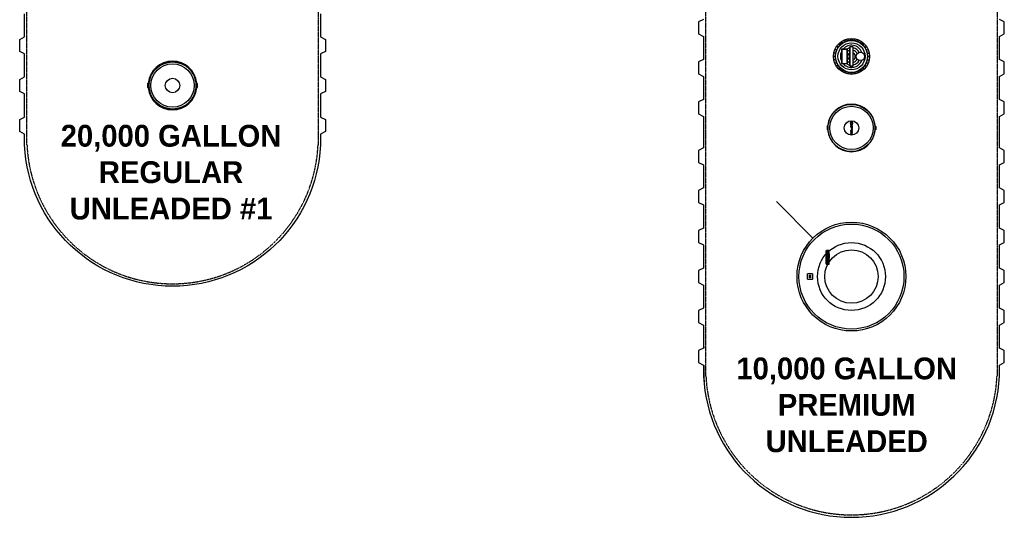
# Model space of a CAD drawing. Extents: x -17300 to -11339, y 1971 to 5059.
# Tile 1 of 81: x -17279 to -16874, y 3748 to 3954. Entities that reach past the tile are written whole.
import ezdxf

# ---------------------------------------------------------------- set-up
doc = ezdxf.new("R2010")
doc.units = 0
doc.header["$MEASUREMENT"] = 0
doc.linetypes.add('HIDDEN3', pattern=[0.1875, 0.125, -0.0625])
for name, color, linetype in [('PIPING-PRODUCT-REGULAR', 4, 'CONTINUOUS'), ('TANK-DESCRIPTION', 3, 'CONTINUOUS'), ('TANK-MANHOLE', 2, 'CONTINUOUS'), ('TANK-UST', 5, 'CONTINUOUS')]:
    doc.layers.add(name, color=color, linetype=linetype)
doc.styles.add('BOLD', font='bold', dxfattribs={"height": 7.2})

msp = doc.modelspace()

# ---------------------------------------------------------------- hatches: boundary and pattern name
at = {"layer": 'TANK-MANHOLE', "linetype": 'Continuous'}
h = msp.add_hatch(color=1, dxfattribs=at)
h.paths.add_polyline_path([(-16936.32, 3910.19), (-16936.27, 3910.26), (-16936.24, 3910.34), (-16936.21, 3910.42), (-16936.18, 3910.52), (-16936.16, 3910.63), (-16936.15, 3910.74), (-16936.14, 3910.85), (-16936.15, 3910.96), (-16936.15, 3911.07), (-16936.17, 3911.18), (-16936.19, 3911.28), (-16936.22, 3911.37), (-16936.26, 3911.46), (-16936.3, 3911.53), (-16936.34, 3911.59), (-16936.39, 3911.63), (-16936.42, 3911.66), (-16936.46, 3911.67), (-16936.51, 3911.68), (-16936.56, 3911.67), (-16936.61, 3911.65), (-16936.66, 3911.61), (-16936.69, 3911.58), (-16936.73, 3911.53), (-16936.77, 3911.46), (-16936.8, 3911.37), (-16936.83, 3911.28), (-16936.85, 3911.18), (-16936.87, 3911.07), (-16936.88, 3910.96), (-16936.88, 3910.85), (-16936.87, 3910.73), (-16936.86, 3910.63), (-16936.84, 3910.52), (-16936.82, 3910.42), (-16936.79, 3910.34), (-16936.75, 3910.26), (-16936.71, 3910.19), (-16936.66, 3910.14), (-16936.61, 3910.1), (-16936.56, 3910.08), (-16936.51, 3910.07), (-16936.46, 3910.08), (-16936.41, 3910.1), (-16936.36, 3910.14)])
h.paths.add_polyline_path([(-16936.42, 3910.43), (-16936.47, 3910.4), (-16936.51, 3910.4), (-16936.56, 3910.4), (-16936.6, 3910.43), (-16936.64, 3910.47), (-16936.68, 3910.52), (-16936.71, 3910.59), (-16936.73, 3910.66), (-16936.75, 3910.74), (-16936.76, 3910.83), (-16936.76, 3910.92), (-16936.75, 3911.01), (-16936.73, 3911.09), (-16936.71, 3911.16), (-16936.68, 3911.23), (-16936.64, 3911.28), (-16936.6, 3911.32), (-16936.56, 3911.35), (-16936.51, 3911.36), (-16936.47, 3911.35), (-16936.42, 3911.32), (-16936.38, 3911.28), (-16936.34, 3911.23), (-16936.31, 3911.16), (-16936.29, 3911.09), (-16936.27, 3911.01), (-16936.26, 3910.92), (-16936.26, 3910.83), (-16936.27, 3910.74), (-16936.29, 3910.66), (-16936.31, 3910.59), (-16936.34, 3910.52), (-16936.38, 3910.47)], flags=16)
h = msp.add_hatch(color=1, dxfattribs=at)
h.paths.add_polyline_path([(-16936.18, 3908.67), (-16936.16, 3908.75), (-16936.15, 3908.83), (-16936.14, 3908.91), (-16936.14, 3909.72), (-16936.88, 3909.72), (-16936.88, 3909.38), (-16936.6, 3909.38), (-16936.6, 3908.91), (-16936.59, 3908.83), (-16936.58, 3908.75), (-16936.56, 3908.67), (-16936.54, 3908.6), (-16936.51, 3908.54), (-16936.47, 3908.5), (-16936.43, 3908.47), (-16936.39, 3908.45), (-16936.35, 3908.45), (-16936.31, 3908.47), (-16936.27, 3908.5), (-16936.23, 3908.54), (-16936.2, 3908.6)])
h.paths.add_polyline_path([(-16936.26, 3909.38), (-16936.26, 3908.91), (-16936.26, 3908.86), (-16936.27, 3908.8), (-16936.29, 3908.75), (-16936.31, 3908.72), (-16936.34, 3908.69), (-16936.37, 3908.69), (-16936.4, 3908.69), (-16936.43, 3908.72), (-16936.45, 3908.75), (-16936.47, 3908.8), (-16936.48, 3908.86), (-16936.48, 3908.91), (-16936.48, 3909.38)], flags=16)
for points in [[(-16936.88, 3906.39, 1), (-16936.88, 3906.24, 1)], [(-16936.14, 3907.9), (-16936.14, 3908.26), (-16936.88, 3907.79), (-16936.88, 3907.48), (-16936.32, 3907.21), (-16936.88, 3906.93), (-16936.88, 3906.62), (-16936.14, 3906.16), (-16936.14, 3906.52), (-16936.7, 3906.77), (-16936.14, 3907.03), (-16936.14, 3907.39), (-16936.7, 3907.64)]]:
    msp.add_hatch(color=1, dxfattribs=at).paths.add_polyline_path(points)

# ---------------------------------------------------------------- linework, layer by layer
at = {"layer": 'PIPING-PRODUCT-REGULAR'}
msp.add_line((-16952.4, 3863.53), (-16967.4, 3878.54), dxfattribs=at)
at = {"layer": 'TANK-MANHOLE', "color": 1, "linetype": 'Continuous'}
for p, q in [((-16939.15, 3944.58), (-16939.42, 3945.23)), ((-16939.03, 3944.63), (-16939.3, 3945.28)), ((-16937.9, 3944.98), (-16938.03, 3945.67)), ((-16937.77, 3945), (-16937.91, 3945.69)), ((-16936.59, 3945.12), (-16936.59, 3945.82)), ((-16936.46, 3945.12), (-16936.46, 3945.82)), ((-16935.28, 3945), (-16935.14, 3945.69)), ((-16935.16, 3944.97), (-16935.02, 3945.66)), ((-16934.02, 3944.63), (-16933.75, 3945.28)), ((-16933.9, 3944.58), (-16933.64, 3945.23)), ((-16942.74, 3940.92), (-16943.39, 3941.19)), ((-16942.7, 3941.04), (-16943.35, 3941.31)), ((-16942.14, 3942.09), (-16942.72, 3942.48)), ((-16942.07, 3942.19), (-16942.65, 3942.58)), ((-16941.31, 3943.11), (-16941.81, 3943.61)), ((-16941.22, 3943.2), (-16941.72, 3943.7)), ((-16940.3, 3943.95), (-16940.69, 3944.54)), ((-16940.2, 3944.02), (-16940.59, 3944.61)), ((-16932.86, 3944.02), (-16932.46, 3944.61)), ((-16932.75, 3943.95), (-16932.36, 3944.54)), ((-16931.83, 3943.2), (-16931.34, 3943.69)), ((-16931.74, 3943.11), (-16931.25, 3943.61)), ((-16930.99, 3942.19), (-16930.4, 3942.58)), ((-16930.92, 3942.08), (-16930.34, 3942.47)), ((-16930.36, 3941.04), (-16929.71, 3941.3)), ((-16930.31, 3940.92), (-16929.66, 3941.19)), ((-16943.23, 3938.4), (-16943.93, 3938.4)), ((-16943.23, 3938.28), (-16943.93, 3938.28)), ((-16943.11, 3939.58), (-16943.8, 3939.72)), ((-16943.11, 3937.09), (-16943.8, 3936.95)), ((-16943.09, 3939.71), (-16943.78, 3939.84)), ((-16929.97, 3939.78), (-16929.28, 3939.92)), ((-16929.94, 3939.66), (-16929.25, 3939.8)), ((-16929.94, 3937.17), (-16929.25, 3937.03)), ((-16929.83, 3938.47), (-16929.12, 3938.47)), ((-16929.83, 3938.35), (-16929.12, 3938.35)), ((-16943.09, 3936.97), (-16943.78, 3936.83)), ((-16942.75, 3935.91), (-16943.39, 3935.64)), ((-16942.7, 3935.79), (-16943.35, 3935.52)), ((-16942.14, 3934.74), (-16942.72, 3934.35)), ((-16942.07, 3934.64), (-16942.65, 3934.25)), ((-16941.31, 3933.72), (-16941.81, 3933.22)), ((-16941.22, 3933.63), (-16941.72, 3933.13)), ((-16931.83, 3933.63), (-16931.34, 3933.13)), ((-16931.75, 3933.72), (-16931.25, 3933.22)), ((-16930.99, 3934.64), (-16930.41, 3934.25)), ((-16930.92, 3934.74), (-16930.34, 3934.35)), ((-16930.36, 3935.79), (-16929.71, 3935.52)), ((-16930.31, 3935.91), (-16929.66, 3935.64)), ((-16929.97, 3937.04), (-16929.28, 3936.91)), ((-16940.31, 3932.88), (-16940.7, 3932.29)), ((-16940.2, 3932.81), (-16940.59, 3932.22)), ((-16939.15, 3932.25), (-16939.42, 3931.6)), ((-16939.04, 3932.2), (-16939.31, 3931.55)), ((-16937.9, 3931.85), (-16938.04, 3931.16)), ((-16937.78, 3931.83), (-16937.91, 3931.14)), ((-16936.59, 3931.71), (-16936.59, 3931.01)), ((-16936.47, 3931.71), (-16936.47, 3931.01)), ((-16935.28, 3931.83), (-16935.15, 3931.14)), ((-16935.16, 3931.85), (-16935.02, 3931.16)), ((-16934.02, 3932.2), (-16933.75, 3931.55)), ((-16933.91, 3932.24), (-16933.64, 3931.6)), ((-16932.86, 3932.81), (-16932.47, 3932.22)), ((-16932.75, 3932.87), (-16932.36, 3932.29)), ((-17226.52, 3927.07), (-17226.26, 3927.33)), ((-16946.63, 3909.57), (-16946.37, 3909.83))]:
    msp.add_line(p, q, dxfattribs=at)
for points in [[(-16938.45, 3935.41, 0.414214), (-16938.2, 3935.66), (-16938.2, 3941.16, 0.414214), (-16938.45, 3941.41), (-16940.45, 3941.41, 0.414214), (-16940.7, 3941.16), (-16940.7, 3935.66, 0.414214), (-16940.45, 3935.41)], [(-16938.45, 3935.54, 0.414214), (-16938.32, 3935.66), (-16938.32, 3941.16, 0.414214), (-16938.45, 3941.29), (-16940.45, 3941.29, 0.414214), (-16940.57, 3941.16), (-16940.57, 3935.66, 0.414214), (-16940.45, 3935.54)], [(-16936.03, 3934.41, 0.414214), (-16935.78, 3934.66), (-16935.78, 3942.16, 0.414214), (-16936.03, 3942.41), (-16937.03, 3942.41, 0.414214), (-16937.28, 3942.16), (-16937.28, 3934.66, 0.414214), (-16937.03, 3934.41)], [(-16936.03, 3934.54, 0.414214), (-16935.9, 3934.66), (-16935.9, 3942.16, 0.414214), (-16936.03, 3942.29), (-16937.03, 3942.29, 0.414214), (-16937.15, 3942.16), (-16937.15, 3934.66, 0.414214), (-16937.03, 3934.54)], [(-17206.12, 3925.71), (-17206.12, 3927.12, 0.196009), (-17206.14, 3927.16), (-17206.39, 3927.42, 0.904676), (-17226.43, 3927.42), (-17226.68, 3927.16, 0.196009), (-17226.7, 3927.12), (-17226.7, 3925.71, 0.196009), (-17226.68, 3925.66), (-17226.43, 3925.41, 0.904815), (-17206.39, 3925.41), (-17206.14, 3925.67, 0.196009)], [(-17226.17, 3925.52, 0.912363), (-17206.66, 3925.52), (-17206.73, 3925.56, 0.044356), (-17206.73, 3927.28), (-17206.66, 3927.31, 0.912363), (-17226.17, 3927.31), (-17226.09, 3927.27, 0.044356), (-17226.09, 3925.55)], [(-17226.12, 3927.24), (-17226.19, 3927.27), (-17226.43, 3927.03), (-17226.43, 3925.79), (-17226.19, 3925.55), (-17226.12, 3925.58, -0.042659)], [(-17206.7, 3927.25), (-17206.64, 3927.27), (-17206.4, 3927.03), (-17206.4, 3925.8), (-17206.64, 3925.56), (-17206.7, 3925.59, 0.042659)], [(-16946.28, 3908.02, 0.912363), (-16926.77, 3908.02), (-16926.85, 3908.06, 0.044356), (-16926.85, 3909.78), (-16926.77, 3909.81, 0.912363), (-16946.28, 3909.81), (-16946.21, 3909.77, 0.044356), (-16946.21, 3908.05)], [(-16946.24, 3909.74), (-16946.3, 3909.77), (-16946.54, 3909.53), (-16946.54, 3908.29), (-16946.3, 3908.05), (-16946.24, 3908.08, -0.042659)], [(-16926.82, 3909.75), (-16926.75, 3909.77), (-16926.51, 3909.53), (-16926.51, 3908.3), (-16926.75, 3908.06), (-16926.82, 3908.09, 0.042659)], [(-16945.72, 3853.84), (-16945.8, 3853.84), (-16945.8, 3852.91, -0.414214), (-16945.88, 3852.83), (-16946.84, 3852.83, -0.414214), (-16946.92, 3852.91), (-16946.92, 3858.38), (-16947, 3858.31), (-16947, 3852.91, 0.414214), (-16946.84, 3852.75), (-16945.88, 3852.75, 0.414214), (-16945.72, 3852.91)], [(-16946.58, 3855.19), (-16946.6, 3855.25), (-16946.61, 3855.27), (-16946.61, 3855.3), (-16946.62, 3855.34), (-16946.63, 3855.38), (-16946.63, 3855.44), (-16946.63, 3855.47), (-16946.63, 3855.52), (-16946.62, 3855.55), (-16946.61, 3855.59), (-16946.59, 3855.61), (-16946.57, 3855.63), (-16946.54, 3855.65), (-16946.53, 3855.65), (-16946.45, 3855.65), (-16946.45, 3855.18), (-16946.43, 3855.18), (-16946.41, 3855.17), (-16946.38, 3855.17), (-16946.35, 3855.16), (-16946.33, 3855.16), (-16946.3, 3855.16, 1), (-16946.3, 3855.96), (-16946.34, 3855.96), (-16946.39, 3855.96), (-16946.43, 3855.96), (-16946.48, 3855.95), (-16946.53, 3855.94), (-16946.57, 3855.94), (-16946.61, 3855.92), (-16946.64, 3855.9), (-16946.67, 3855.88), (-16946.7, 3855.86), (-16946.73, 3855.83), (-16946.75, 3855.8), (-16946.77, 3855.77), (-16946.79, 3855.74), (-16946.81, 3855.69), (-16946.82, 3855.64), (-16946.82, 3855.59), (-16946.82, 3855.52), (-16946.82, 3855.47), (-16946.82, 3855.42), (-16946.81, 3855.37), (-16946.81, 3855.34), (-16946.8, 3855.31), (-16946.79, 3855.27), (-16946.78, 3855.24), (-16946.78, 3855.23)], [(-16945.91, 3857.73), (-16945.91, 3857.54, 0.414214), (-16945.85, 3857.48), (-16945.78, 3857.48, 0.414214), (-16945.72, 3857.54), (-16945.72, 3857.73, 0.414214), (-16945.78, 3857.79), (-16945.85, 3857.79, 0.414214)], [(-16946.78, 3853.74), (-16946.62, 3853.74), (-16946.62, 3853.88, -0.414214), (-16946.53, 3853.96), (-16946.22, 3853.96), (-16946.22, 3853.74), (-16945.94, 3853.74), (-16945.94, 3853.96), (-16945.76, 3853.96), (-16945.76, 3854.12, -0.161868), (-16946.07, 3854.38), (-16946.22, 3854.38), (-16946.22, 3854.27), (-16946.65, 3854.27), (-16946.69, 3854.26), (-16946.71, 3854.26), (-16946.73, 3854.24), (-16946.75, 3854.23), (-16946.77, 3854.21), (-16946.78, 3854.19), (-16946.79, 3854.17), (-16946.81, 3854.13), (-16946.82, 3854.09), (-16946.82, 3854.06), (-16946.82, 3854.03), (-16946.82, 3854), (-16946.82, 3853.96), (-16946.82, 3853.93), (-16946.82, 3853.9), (-16946.81, 3853.87), (-16946.8, 3853.84), (-16946.8, 3853.81), (-16946.79, 3853.78)], [(-16946.53, 3853.38), (-16946.45, 3853.38), (-16946.45, 3852.92), (-16946.43, 3852.91), (-16946.41, 3852.91), (-16946.38, 3852.9), (-16946.35, 3852.9), (-16946.33, 3852.9), (-16946.3, 3852.9, 1), (-16946.3, 3853.69), (-16946.34, 3853.69), (-16946.39, 3853.69), (-16946.43, 3853.69), (-16946.48, 3853.69), (-16946.53, 3853.68), (-16946.57, 3853.67), (-16946.61, 3853.65), (-16946.64, 3853.64), (-16946.67, 3853.62), (-16946.7, 3853.59), (-16946.73, 3853.57), (-16946.75, 3853.54), (-16946.77, 3853.5), (-16946.79, 3853.47), (-16946.81, 3853.43), (-16946.82, 3853.38), (-16946.82, 3853.32), (-16946.82, 3853.26), (-16946.82, 3853.21), (-16946.82, 3853.15), (-16946.81, 3853.11), (-16946.81, 3853.07), (-16946.8, 3853.04), (-16946.79, 3853.01), (-16946.78, 3852.97), (-16946.78, 3852.96), (-16946.58, 3852.93), (-16946.6, 3852.98), (-16946.61, 3853.01), (-16946.61, 3853.04), (-16946.62, 3853.07), (-16946.63, 3853.12), (-16946.63, 3853.17), (-16946.63, 3853.21), (-16946.63, 3853.25), (-16946.62, 3853.29), (-16946.61, 3853.32), (-16946.59, 3853.35), (-16946.57, 3853.36), (-16946.54, 3853.38)], [(-16946.3, 3855.41), (-16946.26, 3855.41, 1), (-16946.26, 3855.68), (-16946.3, 3855.68)], [(-16946.3, 3853.14), (-16946.26, 3853.14, 1), (-16946.26, 3853.41), (-16946.3, 3853.41)], [(-16945.91, 3854.67), (-16945.91, 3854.48, 0.414214), (-16945.85, 3854.42), (-16945.78, 3854.42, 0.414214), (-16945.72, 3854.48), (-16945.72, 3854.67, 0.414214), (-16945.78, 3854.73), (-16945.85, 3854.73, 0.414214)]]:
    msp.add_lwpolyline(points, format="xyb", close=True, dxfattribs=at)
for points in [[(-16936.51, 3910.07), (-16936.56, 3910.08), (-16936.61, 3910.1), (-16936.66, 3910.14), (-16936.71, 3910.19), (-16936.75, 3910.26), (-16936.79, 3910.34), (-16936.82, 3910.42), (-16936.84, 3910.52), (-16936.86, 3910.63), (-16936.87, 3910.73), (-16936.88, 3910.85), (-16936.88, 3910.96), (-16936.87, 3911.07), (-16936.85, 3911.18), (-16936.83, 3911.28), (-16936.8, 3911.37), (-16936.77, 3911.46), (-16936.73, 3911.53), (-16936.69, 3911.58), (-16936.66, 3911.61), (-16936.61, 3911.65), (-16936.56, 3911.67), (-16936.51, 3911.68), (-16936.46, 3911.67), (-16936.42, 3911.66), (-16936.39, 3911.63), (-16936.34, 3911.59), (-16936.3, 3911.53), (-16936.26, 3911.46), (-16936.22, 3911.37), (-16936.19, 3911.28), (-16936.17, 3911.18), (-16936.15, 3911.07), (-16936.15, 3910.96), (-16936.14, 3910.85), (-16936.15, 3910.74), (-16936.16, 3910.63), (-16936.18, 3910.52), (-16936.21, 3910.42), (-16936.24, 3910.34), (-16936.27, 3910.26), (-16936.32, 3910.19), (-16936.36, 3910.14), (-16936.41, 3910.1), (-16936.46, 3910.08)], [(-16936.18, 3908.67), (-16936.16, 3908.75), (-16936.15, 3908.83), (-16936.14, 3908.91), (-16936.14, 3909.72), (-16936.88, 3909.72), (-16936.88, 3909.38), (-16936.6, 3909.38), (-16936.6, 3908.91), (-16936.59, 3908.83), (-16936.58, 3908.75), (-16936.56, 3908.67), (-16936.54, 3908.6), (-16936.51, 3908.54), (-16936.47, 3908.5), (-16936.43, 3908.47), (-16936.39, 3908.45), (-16936.35, 3908.45), (-16936.31, 3908.47), (-16936.27, 3908.5), (-16936.23, 3908.54), (-16936.2, 3908.6)], [(-16936.31, 3910.59), (-16936.34, 3910.52), (-16936.38, 3910.47), (-16936.42, 3910.43), (-16936.47, 3910.4), (-16936.51, 3910.4), (-16936.56, 3910.4), (-16936.6, 3910.43), (-16936.64, 3910.47), (-16936.68, 3910.52), (-16936.71, 3910.59), (-16936.73, 3910.66), (-16936.75, 3910.74), (-16936.76, 3910.83), (-16936.76, 3910.92), (-16936.75, 3911.01), (-16936.73, 3911.09), (-16936.71, 3911.16), (-16936.68, 3911.23), (-16936.64, 3911.28), (-16936.6, 3911.32), (-16936.56, 3911.35), (-16936.51, 3911.36), (-16936.47, 3911.35), (-16936.42, 3911.32), (-16936.38, 3911.28), (-16936.34, 3911.23), (-16936.31, 3911.16), (-16936.29, 3911.09), (-16936.27, 3911.01), (-16936.26, 3910.92), (-16936.26, 3910.83), (-16936.27, 3910.74), (-16936.29, 3910.66)], [(-16936.27, 3908.8), (-16936.26, 3908.86), (-16936.26, 3908.91), (-16936.26, 3909.38), (-16936.48, 3909.38), (-16936.48, 3908.91), (-16936.48, 3908.86), (-16936.47, 3908.8), (-16936.45, 3908.75), (-16936.43, 3908.72), (-16936.4, 3908.69), (-16936.37, 3908.69), (-16936.34, 3908.69), (-16936.31, 3908.72), (-16936.29, 3908.75)], [(-16936.88, 3907.79), (-16936.88, 3907.48), (-16936.32, 3907.21), (-16936.88, 3906.93), (-16936.88, 3906.62), (-16936.14, 3906.16), (-16936.14, 3906.52), (-16936.7, 3906.77), (-16936.14, 3907.03), (-16936.14, 3907.39), (-16936.7, 3907.64), (-16936.14, 3907.9), (-16936.14, 3908.26)], [(-16946.8, 3857.79), (-16946.8, 3857.48), (-16945.97, 3857.48), (-16945.97, 3857.79)], [(-16946.41, 3856.89), (-16946.41, 3856.89), (-16946.41, 3856.89), (-16946.41, 3856.89), (-16946.42, 3856.89), (-16946.42, 3856.89), (-16946.42, 3856.89), (-16946.42, 3856.89), (-16946.43, 3856.89), (-16946.43, 3856.89), (-16946.43, 3856.89), (-16946.44, 3856.89), (-16946.44, 3856.89), (-16946.44, 3856.89), (-16946.44, 3856.89), (-16946.45, 3856.89), (-16946.45, 3856.89), (-16946.45, 3856.89), (-16946.46, 3856.89), (-16946.46, 3856.89), (-16946.46, 3856.89), (-16946.47, 3856.89), (-16946.47, 3856.89), (-16946.47, 3856.89), (-16946.48, 3856.89), (-16946.48, 3856.89), (-16946.48, 3856.9), (-16946.49, 3856.9), (-16946.49, 3856.9), (-16946.49, 3856.9), (-16946.49, 3856.9), (-16946.5, 3856.9), (-16946.5, 3856.9), (-16946.5, 3856.9), (-16946.51, 3856.9), (-16946.51, 3856.9), (-16946.51, 3856.91), (-16946.51, 3856.91), (-16946.52, 3856.91), (-16946.52, 3856.91), (-16946.52, 3856.91), (-16946.52, 3856.91), (-16946.52, 3856.91), (-16946.53, 3856.92), (-16946.53, 3856.92), (-16946.53, 3856.92), (-16946.53, 3856.92), (-16946.53, 3856.92), (-16946.54, 3856.92), (-16946.54, 3856.93), (-16946.54, 3856.93), (-16946.54, 3856.93), (-16946.54, 3856.93), (-16946.54, 3856.93), (-16946.55, 3856.94), (-16946.55, 3856.94), (-16946.55, 3856.94), (-16946.55, 3856.94), (-16946.55, 3856.95), (-16946.55, 3856.95), (-16946.55, 3856.95), (-16946.55, 3856.96), (-16946.56, 3856.96), (-16946.56, 3856.96), (-16946.56, 3856.96), (-16946.56, 3856.97), (-16946.56, 3856.97), (-16946.56, 3856.97), (-16946.56, 3856.98), (-16946.56, 3856.98), (-16946.56, 3856.98), (-16946.56, 3856.98), (-16946.56, 3856.99), (-16946.56, 3856.99), (-16946.56, 3856.99), (-16946.56, 3857), (-16946.56, 3857), (-16946.56, 3857), (-16946.56, 3857.01), (-16946.56, 3857.01), (-16946.56, 3857.01), (-16946.56, 3857.01), (-16946.56, 3857.02), (-16946.55, 3857.02), (-16946.55, 3857.02), (-16946.55, 3857.03), (-16946.55, 3857.03), (-16946.55, 3857.03), (-16946.55, 3857.03), (-16946.55, 3857.04), (-16946.55, 3857.04), (-16946.54, 3857.04), (-16946.54, 3857.04), (-16946.54, 3857.05), (-16946.54, 3857.05), (-16946.54, 3857.05), (-16946.54, 3857.05), (-16946.53, 3857.05), (-16946.53, 3857.06), (-16946.53, 3857.06), (-16946.53, 3857.06), (-16946.53, 3857.06), (-16946.52, 3857.06), (-16946.52, 3857.06), (-16946.52, 3857.07), (-16946.52, 3857.07), (-16946.52, 3857.07), (-16946.51, 3857.07), (-16946.51, 3857.07), (-16946.51, 3857.07), (-16946.51, 3857.07), (-16946.5, 3857.07), (-16946.5, 3857.08), (-16946.5, 3857.08), (-16946.49, 3857.08), (-16946.49, 3857.08), (-16946.49, 3857.08), (-16946.49, 3857.08), (-16946.48, 3857.08), (-16946.48, 3857.08), (-16946.48, 3857.08), (-16946.47, 3857.08), (-16946.47, 3857.08), (-16946.47, 3857.08), (-16946.46, 3857.09), (-16946.46, 3857.09), (-16946.46, 3857.09), (-16946.45, 3857.09), (-16946.45, 3857.09), (-16946.45, 3857.09), (-16946.44, 3857.09), (-16946.44, 3857.09), (-16946.44, 3857.09), (-16946.44, 3857.09), (-16946.43, 3857.09), (-16946.43, 3857.09), (-16946.43, 3857.09), (-16946.42, 3857.09), (-16946.42, 3857.09), (-16946.42, 3857.09), (-16946.42, 3857.09), (-16946.41, 3857.09), (-16946.41, 3857.09), (-16946.41, 3857.09), (-16946.41, 3857.09), (-16946.4, 3857.09), (-16946.4, 3857.09), (-16946.4, 3857.09), (-16946.4, 3857.09), (-16946.39, 3857.09), (-16946.39, 3857.09), (-16946.39, 3857.09), (-16946.39, 3857.09), (-16946.38, 3857.09), (-16946.38, 3857.09), (-16946.38, 3857.09), (-16946.38, 3857.09), (-16946.37, 3857.09), (-16946.37, 3857.09), (-16946.37, 3857.09), (-16946.37, 3857.09), (-16946.36, 3857.09), (-16946.36, 3857.09), (-16946.36, 3857.09), (-16946.36, 3857.09), (-16946.35, 3857.09), (-16946.35, 3857.09), (-16946.35, 3857.09), (-16946.34, 3857.09), (-16946.34, 3857.09), (-16946.34, 3857.09), (-16946.34, 3857.09), (-16946.33, 3857.09), (-16946.33, 3857.09), (-16946.33, 3857.09), (-16946.32, 3857.09), (-16946.32, 3857.09), (-16946.32, 3857.09), (-16946.31, 3857.09), (-16946.31, 3857.09), (-16946.31, 3857.09), (-16946.3, 3857.08), (-16946.3, 3857.08), (-16946.3, 3857.08), (-16946.29, 3857.08), (-16946.29, 3857.08), (-16946.29, 3857.08), (-16946.29, 3857.08), (-16946.28, 3857.08), (-16946.28, 3857.08), (-16946.28, 3857.08), (-16946.27, 3857.08), (-16946.27, 3857.08), (-16946.27, 3857.07), (-16946.27, 3857.07), (-16946.26, 3857.07), (-16946.26, 3857.07), (-16946.26, 3857.07), (-16946.26, 3857.07), (-16946.25, 3857.07), (-16946.25, 3857.07), (-16946.25, 3857.06), (-16946.25, 3857.06), (-16946.24, 3857.06), (-16946.24, 3857.06), (-16946.24, 3857.06), (-16946.24, 3857.06), (-16946.24, 3857.05), (-16946.23, 3857.05), (-16946.23, 3857.05), (-16946.23, 3857.05), (-16946.23, 3857.05), (-16946.23, 3857.04), (-16946.23, 3857.04), (-16946.23, 3857.04), (-16946.22, 3857.04), (-16946.22, 3857.03), (-16946.22, 3857.03), (-16946.22, 3857.03), (-16946.22, 3857.03), (-16946.22, 3857.02), (-16946.22, 3857.02), (-16946.22, 3857.02), (-16946.21, 3857.01), (-16946.21, 3857.01), (-16946.21, 3857.01), (-16946.21, 3857.01), (-16946.21, 3857), (-16946.21, 3857), (-16946.21, 3857), (-16946.21, 3856.99), (-16946.21, 3856.99), (-16946.21, 3856.99), (-16946.21, 3856.98), (-16946.21, 3856.98), (-16946.21, 3856.98), (-16946.21, 3856.98), (-16946.21, 3856.97), (-16946.21, 3856.97), (-16946.21, 3856.97), (-16946.21, 3856.96), (-16946.21, 3856.96), (-16946.22, 3856.96), (-16946.22, 3856.96), (-16946.22, 3856.95), (-16946.22, 3856.95), (-16946.22, 3856.95), (-16946.22, 3856.94), (-16946.22, 3856.94), (-16946.22, 3856.94), (-16946.23, 3856.94), (-16946.23, 3856.93), (-16946.23, 3856.93), (-16946.23, 3856.93), (-16946.23, 3856.93), (-16946.23, 3856.93), (-16946.23, 3856.92), (-16946.24, 3856.92), (-16946.24, 3856.92), (-16946.24, 3856.92), (-16946.24, 3856.92), (-16946.24, 3856.92), (-16946.25, 3856.91), (-16946.25, 3856.91), (-16946.25, 3856.91), (-16946.25, 3856.91), (-16946.26, 3856.91), (-16946.26, 3856.91), (-16946.26, 3856.91), (-16946.26, 3856.9), (-16946.27, 3856.9), (-16946.27, 3856.9), (-16946.27, 3856.9), (-16946.27, 3856.9), (-16946.28, 3856.9), (-16946.28, 3856.9), (-16946.28, 3856.9), (-16946.29, 3856.9), (-16946.29, 3856.9), (-16946.29, 3856.89), (-16946.29, 3856.89), (-16946.3, 3856.89), (-16946.3, 3856.89), (-16946.3, 3856.89), (-16946.31, 3856.89), (-16946.31, 3856.89), (-16946.31, 3856.89), (-16946.32, 3856.89), (-16946.32, 3856.89), (-16946.32, 3856.89), (-16946.33, 3856.89), (-16946.33, 3856.89), (-16946.33, 3856.89), (-16946.34, 3856.89), (-16946.34, 3856.89), (-16946.34, 3856.89), (-16946.34, 3856.89), (-16946.35, 3856.89), (-16946.35, 3856.89), (-16946.35, 3856.89), (-16946.36, 3856.89), (-16946.36, 3856.89), (-16946.36, 3856.89), (-16946.36, 3856.89), (-16946.37, 3856.89), (-16946.37, 3856.88), (-16946.37, 3856.88), (-16946.37, 3856.88), (-16946.38, 3856.88), (-16946.38, 3856.88), (-16946.38, 3856.88), (-16946.38, 3856.88), (-16946.39, 3856.88), (-16946.39, 3856.88), (-16946.39, 3856.88), (-16946.39, 3856.88), (-16946.4, 3856.88), (-16946.4, 3856.88), (-16946.4, 3856.88), (-16946.4, 3856.88)], [(-16945.8, 3856.96), (-16945.72, 3856.96), (-16945.72, 3855.24), (-16945.8, 3855.24)], [(-16946.8, 3855.12), (-16946.8, 3854.81), (-16945.72, 3854.81), (-16945.72, 3855.12)], [(-16946.8, 3854.73), (-16946.8, 3854.42), (-16945.97, 3854.42), (-16945.97, 3854.73)]]:
    msp.add_lwpolyline(points, close=True, dxfattribs=at)
for points in [[(-16946.17, 3857.1), (-16946.16, 3857.1), (-16946.16, 3857.1), (-16946.15, 3857.1), (-16946.14, 3857.09), (-16946.13, 3857.09), (-16946.12, 3857.09), (-16946.11, 3857.09), (-16946.11, 3857.09), (-16946.1, 3857.08), (-16946.09, 3857.08), (-16946.08, 3857.08), (-16946.08, 3857.08), (-16946.07, 3857.07), (-16946.06, 3857.07), (-16946.05, 3857.07), (-16946.05, 3857.07), (-16946.04, 3857.06), (-16946.04, 3857.06), (-16946.03, 3857.06), (-16946.02, 3857.05), (-16946.02, 3857.05), (-16946.01, 3857.04), (-16946, 3857.04), (-16946, 3857.04), (-16945.99, 3857.03), (-16945.99, 3857.03), (-16945.98, 3857.02), (-16945.98, 3857.02), (-16945.97, 3857.01), (-16945.97, 3857.01), (-16945.96, 3857), (-16945.96, 3857), (-16945.96, 3856.99), (-16945.95, 3856.99), (-16945.95, 3856.98), (-16945.94, 3856.97), (-16945.94, 3856.97), (-16945.94, 3856.96), (-16945.93, 3856.95), (-16945.93, 3856.95), (-16945.93, 3856.94), (-16945.93, 3856.93), (-16945.92, 3856.92), (-16945.92, 3856.92), (-16945.92, 3856.91), (-16945.92, 3856.9), (-16945.92, 3856.89), (-16945.91, 3856.89), (-16945.91, 3856.88), (-16945.91, 3856.87), (-16945.91, 3856.86), (-16945.91, 3856.85), (-16945.91, 3856.85), (-16945.91, 3856.84), (-16945.91, 3856.83), (-16945.91, 3856.82), (-16945.91, 3856.81), (-16945.91, 3856.81), (-16945.92, 3856.8), (-16945.92, 3856.79), (-16945.92, 3856.78), (-16945.92, 3856.78), (-16945.92, 3856.77), (-16945.93, 3856.76), (-16945.93, 3856.75), (-16945.93, 3856.75), (-16945.93, 3856.74), (-16945.94, 3856.73), (-16945.94, 3856.72), (-16945.94, 3856.72), (-16945.95, 3856.71), (-16945.95, 3856.71), (-16945.96, 3856.7), (-16945.96, 3856.69), (-16945.96, 3856.69), (-16945.97, 3856.68), (-16945.97, 3856.68), (-16945.98, 3856.67), (-16945.98, 3856.67), (-16945.99, 3856.66), (-16945.99, 3856.66), (-16946, 3856.66), (-16946, 3856.65), (-16946.01, 3856.65), (-16946.02, 3856.64), (-16946.02, 3856.64), (-16946.03, 3856.64), (-16946.04, 3856.63), (-16946.04, 3856.63), (-16946.05, 3856.63), (-16946.05, 3856.62), (-16946.06, 3856.62), (-16946.07, 3856.62), (-16946.08, 3856.61), (-16946.08, 3856.61), (-16946.09, 3856.61), (-16946.1, 3856.61), (-16946.11, 3856.61), (-16946.11, 3856.6), (-16946.12, 3856.6), (-16946.13, 3856.6), (-16946.14, 3856.6), (-16946.15, 3856.6), (-16946.16, 3856.59), (-16946.16, 3856.59), (-16946.17, 3856.59), (-16946.18, 3856.59), (-16946.19, 3856.59), (-16946.2, 3856.59), (-16946.21, 3856.58), (-16946.21, 3856.58), (-16946.22, 3856.58), (-16946.23, 3856.58), (-16946.24, 3856.58), (-16946.24, 3856.58), (-16946.25, 3856.58), (-16946.26, 3856.58), (-16946.27, 3856.58), (-16946.27, 3856.58), (-16946.28, 3856.58), (-16946.29, 3856.58), (-16946.3, 3856.58), (-16946.3, 3856.58), (-16946.31, 3856.58), (-16946.32, 3856.58), (-16946.32, 3856.58), (-16946.33, 3856.58), (-16946.34, 3856.58), (-16946.34, 3856.58), (-16946.35, 3856.58), (-16946.36, 3856.57), (-16946.36, 3856.57), (-16946.37, 3856.57), (-16946.37, 3856.57), (-16946.38, 3856.57), (-16946.39, 3856.58), (-16946.39, 3856.58), (-16946.4, 3856.58), (-16946.41, 3856.58), (-16946.41, 3856.58), (-16946.42, 3856.58), (-16946.43, 3856.58), (-16946.43, 3856.58), (-16946.44, 3856.58), (-16946.45, 3856.58), (-16946.45, 3856.58), (-16946.46, 3856.58), (-16946.47, 3856.58), (-16946.48, 3856.58), (-16946.48, 3856.58), (-16946.49, 3856.58), (-16946.5, 3856.58), (-16946.51, 3856.58), (-16946.51, 3856.58), (-16946.52, 3856.58), (-16946.53, 3856.58), (-16946.54, 3856.59), (-16946.54, 3856.59), (-16946.55, 3856.59), (-16946.56, 3856.59), (-16946.57, 3856.59), (-16946.58, 3856.59), (-16946.59, 3856.6), (-16946.6, 3856.6), (-16946.61, 3856.6), (-16946.61, 3856.6), (-16946.62, 3856.6), (-16946.63, 3856.61), (-16946.64, 3856.61), (-16946.65, 3856.61), (-16946.65, 3856.61), (-16946.66, 3856.61), (-16946.67, 3856.62), (-16946.67, 3856.62), (-16946.68, 3856.62), (-16946.69, 3856.63), (-16946.69, 3856.63), (-16946.7, 3856.63), (-16946.71, 3856.64), (-16946.71, 3856.64), (-16946.72, 3856.64), (-16946.72, 3856.65), (-16946.73, 3856.65), (-16946.74, 3856.66), (-16946.74, 3856.66), (-16946.75, 3856.66), (-16946.75, 3856.67), (-16946.76, 3856.67), (-16946.76, 3856.68), (-16946.77, 3856.68), (-16946.77, 3856.69), (-16946.78, 3856.69), (-16946.78, 3856.7), (-16946.78, 3856.71), (-16946.79, 3856.71), (-16946.79, 3856.72), (-16946.79, 3856.72), (-16946.8, 3856.73), (-16946.8, 3856.74), (-16946.8, 3856.75), (-16946.81, 3856.75), (-16946.81, 3856.76), (-16946.81, 3856.77), (-16946.81, 3856.78), (-16946.82, 3856.78), (-16946.82, 3856.79), (-16946.82, 3856.8), (-16946.82, 3856.81), (-16946.82, 3856.81), (-16946.82, 3856.82), (-16946.82, 3856.83), (-16946.82, 3856.84), (-16946.82, 3856.85), (-16946.82, 3856.85), (-16946.82, 3856.86), (-16946.82, 3856.87), (-16946.82, 3856.88), (-16946.82, 3856.89), (-16946.82, 3856.89), (-16946.82, 3856.9), (-16946.82, 3856.91), (-16946.81, 3856.92), (-16946.81, 3856.92), (-16946.81, 3856.93), (-16946.81, 3856.94), (-16946.8, 3856.95), (-16946.8, 3856.95), (-16946.8, 3856.96), (-16946.79, 3856.97), (-16946.79, 3856.97), (-16946.79, 3856.98), (-16946.78, 3856.99), (-16946.78, 3856.99), (-16946.78, 3857), (-16946.77, 3857), (-16946.77, 3857.01), (-16946.76, 3857.01), (-16946.76, 3857.02), (-16946.75, 3857.02), (-16946.75, 3857.03), (-16946.74, 3857.03), (-16946.74, 3857.04), (-16946.73, 3857.04), (-16946.72, 3857.04), (-16946.72, 3857.05), (-16946.71, 3857.05), (-16946.71, 3857.06), (-16946.7, 3857.06), (-16946.69, 3857.06), (-16946.69, 3857.07), (-16946.68, 3857.07), (-16946.67, 3857.07), (-16946.67, 3857.07), (-16946.66, 3857.08), (-16946.65, 3857.08), (-16946.65, 3857.08), (-16946.64, 3857.08), (-16946.63, 3857.09), (-16946.62, 3857.09), (-16946.61, 3857.09), (-16946.61, 3857.09), (-16946.6, 3857.09), (-16946.59, 3857.1), (-16946.58, 3857.1), (-16946.57, 3857.1), (-16946.57, 3857.1)], [(-16946.17, 3857.1), (-16945.72, 3857.1), (-16945.72, 3857.41), (-16946.8, 3857.41), (-16946.8, 3857.1), (-16946.57, 3857.1)], [(-16945.72, 3857.85), (-16945.72, 3857.86), (-16945.71, 3857.88), (-16945.71, 3857.89), (-16945.71, 3857.9), (-16945.71, 3857.91), (-16945.71, 3857.92), (-16945.71, 3857.93), (-16945.71, 3857.94), (-16945.71, 3857.95), (-16945.71, 3857.96), (-16945.7, 3857.97), (-16945.7, 3857.97), (-16945.7, 3857.98), (-16945.7, 3857.99), (-16945.7, 3858), (-16945.7, 3858.01), (-16945.7, 3858.01), (-16945.7, 3858.02), (-16945.7, 3858.03), (-16945.7, 3858.04), (-16945.7, 3858.04), (-16945.7, 3858.05), (-16945.7, 3858.06), (-16945.7, 3858.07), (-16945.71, 3858.08), (-16945.71, 3858.09), (-16945.71, 3858.1), (-16945.71, 3858.1), (-16945.71, 3858.11), (-16945.71, 3858.12), (-16945.71, 3858.13), (-16945.71, 3858.14), (-16945.71, 3858.14), (-16945.71, 3858.15), (-16945.71, 3858.16), (-16945.72, 3858.16), (-16945.72, 3858.17), (-16945.72, 3858.17), (-16945.72, 3858.18), (-16945.72, 3858.18), (-16945.72, 3858.19), (-16945.72, 3858.19), (-16945.73, 3858.2), (-16945.73, 3858.2), (-16945.73, 3858.21), (-16945.73, 3858.21), (-16945.73, 3858.21), (-16945.73, 3858.22), (-16945.74, 3858.22), (-16945.74, 3858.23), (-16945.74, 3858.23), (-16945.74, 3858.24), (-16945.75, 3858.24), (-16945.75, 3858.24), (-16945.75, 3858.25), (-16945.76, 3858.25), (-16945.76, 3858.25), (-16945.76, 3858.26), (-16945.76, 3858.26), (-16945.77, 3858.26), (-16945.77, 3858.26), (-16945.77, 3858.27), (-16945.77, 3858.27), (-16945.78, 3858.27), (-16945.78, 3858.28), (-16945.78, 3858.28), (-16945.78, 3858.28), (-16945.79, 3858.29), (-16945.79, 3858.29), (-16945.8, 3858.29), (-16945.8, 3858.3), (-16945.8, 3858.3), (-16945.81, 3858.3), (-16945.81, 3858.31), (-16945.82, 3858.31), (-16945.82, 3858.31), (-16945.83, 3858.31), (-16945.83, 3858.32), (-16945.84, 3858.32), (-16945.84, 3858.32), (-16945.85, 3858.32), (-16945.85, 3858.32), (-16945.86, 3858.33), (-16945.87, 3858.33), (-16945.87, 3858.33), (-16945.88, 3858.33), (-16945.89, 3858.33), (-16945.89, 3858.33)]]:
    msp.add_lwpolyline(points, dxfattribs=at)
for points in [[(-16945.89, 3858.33), (-16946.14, 3858.33), (-16946.14, 3858.42), (-16946.36, 3858.42), (-16946.36, 3858.33), (-16946.8, 3858.33), (-16946.8, 3858.02), (-16946.36, 3858.02), (-16946.36, 3857.85), (-16946.14, 3857.85), (-16946.14, 3858.02), (-16945.97, 3858.02, -0.414214), (-16945.91, 3857.96), (-16945.91, 3857.85), (-16945.72, 3857.85)], [(-16946.2, 3856.24), (-16946.2, 3856.24), (-16945.94, 3856.24), (-16945.94, 3856.51), (-16946.8, 3856.51), (-16946.8, 3856.2), (-16946.44, 3856.2, -0.414214), (-16946.28, 3856.04), (-16946.28, 3855.99), (-16945.94, 3855.99, 0.015515), (-16945.94, 3856.01, 0.024733), (-16945.93, 3856.02, 0.005946), (-16945.93, 3856.03, 0.01287), (-16945.93, 3856.04, 0.049414), (-16945.92, 3856.06, 0.053929), (-16945.92, 3856.07, 0.036627), (-16945.93, 3856.09, 0.042565), (-16945.93, 3856.1, 0.006291), (-16945.94, 3856.11, 0.008872), (-16945.94, 3856.12, 0.009321), (-16945.95, 3856.13, 0.009742), (-16945.96, 3856.14, 0.028906), (-16945.96, 3856.15, 0.027693), (-16945.97, 3856.16, 0.02663), (-16945.98, 3856.17, 0.041647), (-16945.99, 3856.17, 0.000265), (-16946, 3856.18, 0.000163), (-16946.02, 3856.18, 0.000116), (-16946.04, 3856.19, 0.000666), (-16946.04, 3856.19, 0.034843), (-16946.05, 3856.2, 0.014153), (-16946.06, 3856.2, 0.001676), (-16946.08, 3856.21, -0.00303), (-16946.09, 3856.21, -0.000398), (-16946.1, 3856.21, 0.000724), (-16946.12, 3856.22, 0.00166), (-16946.13, 3856.22, 0.006697), (-16946.14, 3856.22, 0.003794), (-16946.14, 3856.22, 0.000693), (-16946.16, 3856.23, 0.000272), (-16946.16, 3856.23, 0.00002), (-16946.2, 3856.24, 0.002677), (-16946.2, 3856.24, 0.000101), (-16946.2, 3856.24)]]:
    msp.add_lwpolyline(points, format="xyb", dxfattribs=at)
at = {"layer": 'TANK-MANHOLE', "color": 1, "linetype": 'Continuous', "flags": 128}
for points in [[(-16954.6, 3848.75, -0.414214), (-16954.5, 3848.85), (-16952.73, 3848.85, -0.414214), (-16952.63, 3848.75), (-16952.63, 3846.58, -0.414214), (-16952.73, 3846.48), (-16954.5, 3846.48, -0.414214), (-16954.6, 3846.58)], [(-16953.44, 3847.12, -0.1591), (-16953.79, 3847.12), (-16953.79, 3847.45, -0.466252), (-16953.79, 3847.88), (-16953.79, 3848.21, -0.1591), (-16953.44, 3848.21), (-16953.44, 3847.88, -0.466252), (-16953.44, 3847.45)]]:
    msp.add_lwpolyline(points, format="xyb", close=True, dxfattribs=at)
at = {"layer": 'TANK-MANHOLE', "color": 1, "linetype": 'Continuous'}
for centre, radius in [((-16936.53, 3938.41), 7.41), ((-16936.53, 3938.41), 6.58), ((-16936.53, 3938.41), 5.58), ((-16932.86, 3938.41), 1.75), ((-17216.41, 3926.41), 9.71), ((-17216.41, 3926.41), 8.95), ((-17216.41, 3926.41), 2.98), ((-16936.53, 3908.91), 9.71), ((-16936.53, 3908.91), 8.95), ((-16936.53, 3908.91), 2.98), ((-16936.88, 3906.31), 0.0755), ((-16936.53, 3847.66), 22.44), ((-16936.53, 3847.66), 21.65), ((-16936.53, 3847.66), 14), ((-16936.53, 3847.66), 11)]:
    msp.add_circle(centre, radius, dxfattribs=at)
for radius, start, end in [(6.7, 146.7734, 156.9549), (6.7, 135.5234, 145.7049), (6.7, 124.2734, 134.4549), (6.7, 113.0234, 123.2049), (4.58, 21.0269, 139.0445), (6.7, 101.7734, 111.9549), (3.58, 102.0894, 123.0078), (6.7, 90.5234, 100.7049), (6.7, 79.2734, 89.4549), (3.58, 27.8907, 77.8889), (6.7, 68.0234, 78.2049), (6.7, 56.7734, 66.9549), (6.7, 45.5234, 55.7049), (6.7, 34.2734, 44.4549), (6.7, 23.0234, 33.2049), (6.7, 169.2734, 179.4549), (6.7, 180.5234, 190.7049), (6.7, 158.0234, 168.2049), (4.58, 155.5565, 204.4218), (2.58, 106.9034, 130.3057), (1.58, 118.37, 241.6082), (2.58, 25.6526, 73.0749), (1.58, 298.37, 61.6082), (2.58, 286.9034, 334.3256), (6.7, 11.7734, 21.9549), (6.7, 0.5234, 10.7049), (6.7, 349.2734, 359.4549), (6.7, 191.7734, 201.9549), (6.7, 203.0234, 213.2049), (6.7, 214.2734, 224.4549), (6.7, 225.5234, 235.7049), (4.58, 220.9338, 338.9514), (3.58, 236.9704, 257.8889), (2.58, 229.6726, 253.0749), (3.58, 282.0894, 332.0876), (6.7, 304.2734, 314.4549), (6.7, 315.5234, 325.7049), (6.7, 326.7734, 336.9549), (6.7, 338.0234, 348.2049), (6.7, 236.7734, 246.9549), (6.7, 248.0234, 258.2049), (6.7, 259.2734, 269.4549), (6.7, 270.5234, 280.7049), (6.7, 281.7734, 291.9549), (6.7, 293.0234, 303.2049)]:
    msp.add_arc((-16936.53, 3938.41), radius, start, end, dxfattribs=at)
at = {"layer": 'TANK-UST', "color": 2, "linetype": 'HIDDEN3'}
msp.add_lwpolyline([(-17156.41, 3906.41), (-17156.41, 3901.9, -0.953957), (-17276.41, 3901.9), (-17276.41, 3906.41), (-17276.41, 4005.43), (-17276.41, 4230.43), (-17276.41, 4234.93, -0.953957), (-17156.41, 4234.93), (-17156.41, 4230.43), (-17156.41, 4005.43)], format="xyb", close=True, dxfattribs=at)
at = {"layer": 'TANK-UST'}
msp.add_lwpolyline([(-17155.41, 3955.91), (-17155.41, 3946.41), (-17153.41, 3945.41), (-17153.41, 3940.41), (-17155.41, 3939.41), (-17155.41, 3929.91), (-17153.41, 3928.91), (-17153.41, 3923.91), (-17155.41, 3922.91), (-17155.41, 3913.41), (-17153.41, 3912.41), (-17153.41, 3907.41), (-17155.41, 3906.41), (-17155.41, 3901.88, -0.954328), (-17277.41, 3901.88), (-17277.41, 3906.41), (-17279.41, 3907.41), (-17279.41, 3912.41), (-17277.41, 3913.41), (-17277.41, 3922.91), (-17279.41, 3923.91), (-17279.41, 3928.91), (-17277.41, 3929.91), (-17277.41, 3939.41), (-17279.41, 3940.41), (-17279.41, 3945.41), (-17277.41, 3946.41), (-17277.41, 3955.91)], format="xyb", dxfattribs=at)

# ---------------------------------------------------------------- texts
at = {"layer": 'TANK-DESCRIPTION', "linetype": 'Continuous', "insert": (-17217.02, 3910.19), "char_height": 9, "width": 109.9283, "attachment_point": 2, "style": 'BOLD'}
msp.add_mtext('20,000 GALLON\\PREGULAR\\PUNLEADED #1', dxfattribs=at)
at = {"layer": 'TANK-DESCRIPTION', "linetype": 'Continuous', "insert": (-16938.5, 3814.28), "char_height": 9, "width": 108.4399, "attachment_point": 2, "style": 'BOLD', "bg_fill": 2}
msp.add_mtext('10,000 GALLON\\PPREMIUM UNLEADED ', dxfattribs=at)

# ---------------------------------------------------------------- next in the draw order: linework, layer by layer
at = {"layer": 'TANK-UST', "color": 2, "linetype": 'HIDDEN3'}
msp.add_lwpolyline([(-16876.53, 3811.16), (-16876.53, 3806.65, -0.953957), (-16996.53, 3806.65), (-16996.53, 3811.16), (-16996.53, 3906.41), (-16996.53, 4005.43), (-16996.53, 4230.43), (-16996.53, 4234.93, -0.953957), (-16876.53, 4234.93), (-16876.53, 4230.43), (-16876.53, 4005.43), (-16876.53, 3906.41)], format="xyb", close=True, dxfattribs=at)
at = {"layer": 'TANK-UST'}
msp.add_lwpolyline([(-16997.53, 3953.66), (-16999.53, 3952.66), (-16999.53, 3947.66), (-16997.53, 3946.66), (-16997.53, 3937.16), (-16999.53, 3936.16), (-16999.53, 3931.16), (-16997.53, 3930.16), (-16997.53, 3920.66), (-16999.53, 3919.66), (-16999.53, 3914.66), (-16997.53, 3913.66), (-16997.53, 3900.66), (-16999.53, 3899.66), (-16999.53, 3894.66), (-16997.53, 3893.66), (-16997.53, 3884.16), (-16999.53, 3883.16), (-16999.53, 3878.16), (-16997.53, 3877.16), (-16997.53, 3867.66), (-16999.53, 3866.66), (-16999.53, 3861.66), (-16997.53, 3860.66), (-16997.53, 3851.16), (-16999.53, 3850.16), (-16999.53, 3845.16), (-16997.53, 3844.16), (-16997.53, 3834.66), (-16999.53, 3833.66), (-16999.53, 3828.66), (-16997.53, 3827.66), (-16997.53, 3818.16), (-16999.53, 3817.16), (-16999.53, 3812.16), (-16997.53, 3811.16), (-16997.53, 3806.63, 0.954328), (-16875.53, 3806.63), (-16875.53, 3811.16), (-16873.53, 3812.16), (-16873.53, 3817.16), (-16875.53, 3818.16), (-16875.53, 3827.66), (-16873.53, 3828.66), (-16873.53, 3833.66), (-16875.53, 3834.66), (-16875.53, 3844.16), (-16873.53, 3845.16), (-16873.53, 3850.16), (-16875.53, 3851.16), (-16875.53, 3860.66), (-16873.53, 3861.66), (-16873.53, 3866.66), (-16875.53, 3867.66), (-16875.53, 3877.16), (-16873.53, 3878.16), (-16873.53, 3883.16), (-16875.53, 3884.16), (-16875.53, 3893.66), (-16873.53, 3894.66), (-16873.53, 3899.66), (-16875.53, 3900.66), (-16875.53, 3913.66), (-16873.53, 3914.66), (-16873.53, 3919.66), (-16875.53, 3920.66), (-16875.53, 3930.16), (-16873.53, 3931.16), (-16873.53, 3936.16), (-16875.53, 3937.16), (-16875.53, 3946.66), (-16873.53, 3947.66), (-16873.53, 3952.66), (-16875.53, 3953.66)], format="xyb", dxfattribs=at)

doc.saveas('drawing.dxf')
